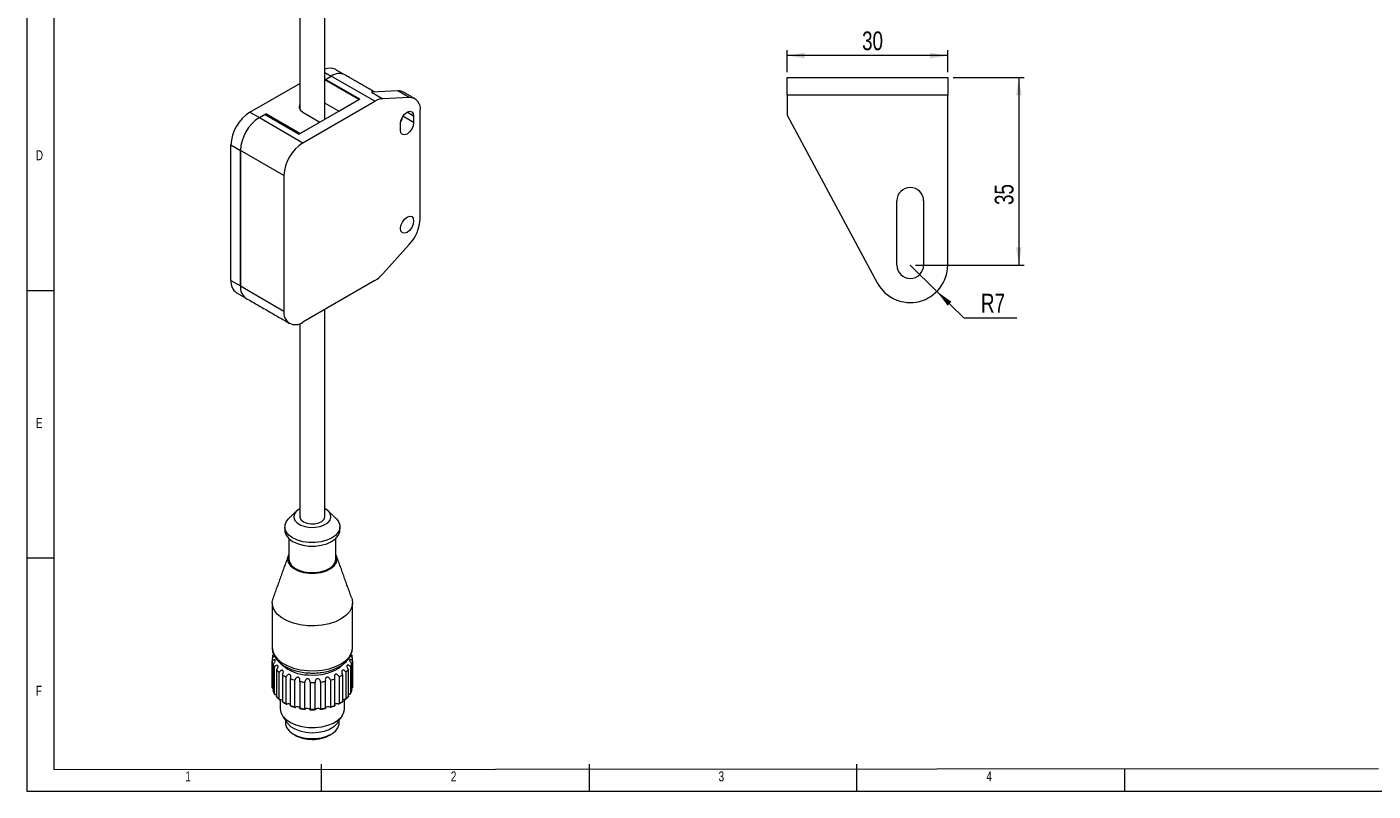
# Paper-space layout 'Sheet1' of a CAD drawing. Header units: millimetres. Extents: x 5 to 415, y 5 to 292.
# Tile 1 of 9: x 5 to 256, y 5 to 148. Entities that reach past the tile are written whole.
import ezdxf

# ---------------------------------------------------------------- set-up
doc = ezdxf.new("R2010")
doc.units = ezdxf.units.MM
doc.styles.add('SLDTEXTSTYLE0', font='TXT', dxfattribs={"width": 0.75})
doc.dimstyles.new('SLDDIMSTYLE6', dxfattribs={"dimtxt": 3.5, "dimasz": 3.302, "dimexe": 0, "dimexo": 0.0625, "dimgap": 0.875, "dimtad": 1, "dimtoh": 1, "dimrnd": 1e-09, "dimzin": 12, "dimdsep": 46, "dimtxsty": 'SLDTEXTSTYLE0', "dimsah": 1, "dimcen": 0.09, "dimadec": 0, "dimazin": 0, "dimtfac": 1, "dimtofl": 0, "dimtmove": 0, "dimatfit": 3, "dimfxl": 1, "dimtolj": 1, "dimtzin": 12, "dimarcsym": 0})
doc.dimstyles.new('SLDDIMSTYLE7', dxfattribs={"dimtxt": 3.5, "dimasz": 3.302, "dimexe": 0, "dimexo": 0.0625, "dimgap": 0.875, "dimtad": 0, "dimtih": 1, "dimtoh": 1, "dimrnd": 1e-09, "dimzin": 12, "dimdsep": 46, "dimtxsty": 'SLDTEXTSTYLE0', "dimsah": 1, "dimcen": 0.09, "dimadec": 0, "dimazin": 0, "dimtfac": 1, "dimtofl": 0, "dimtmove": 0, "dimatfit": 3, "dimfxl": 1, "dimtolj": 1, "dimtzin": 12, "dimarcsym": 0})

# ---------------------------------------------------------------- blocks, each defined once
blk = doc.blocks.new('*D33')
at = {"color": 7, "linetype": 'Continuous', "lineweight": 0}
for p, q in [((177.95, 138.24), (191.24, 138.24)), ((190.24, 138.24), (190.24, 103.24)), ((170.95, 103.24), (191.24, 103.24))]:
    blk.add_line(p, q, dxfattribs=at)
for points in [[(190.24, 138.24), (189.73, 134.94), (190.75, 134.94)], [(190.24, 103.24), (190.75, 106.54), (189.73, 106.54)]]:
    blk.add_solid(points, dxfattribs=at)
at = {"color": 7, "linetype": 'Continuous', "lineweight": 0, "insert": (185.73, 114.46), "char_height": 3.5, "attachment_point": 1, "rotation": 90, "style": 'SLDTEXTSTYLE0'}
blk.add_mtext('35', dxfattribs=at)
blk = doc.blocks.new('*D34')
at = {"color": 7, "linetype": 'Continuous', "lineweight": 0}
for p, q in [((169.95, 103.24), (174.94, 98.33)), ((174.94, 98.33), (179.99, 93.37)), ((179.99, 93.37), (189.83, 93.37))]:
    blk.add_line(p, q, dxfattribs=at)
blk.add_solid([(174.94, 98.33), (176.94, 95.65), (177.65, 96.38)], dxfattribs=at)
at = {"color": 7, "linetype": 'Continuous', "lineweight": 0, "char_height": 3.5, "attachment_point": 1, "style": 'SLDTEXTSTYLE0'}
for s, insert in [('R', (183.16, 97.88)), ('7', (185.7, 97.88))]:
    blk.add_mtext(s, dxfattribs=dict(at, insert=insert))
blk = doc.blocks.new('*D35')
at = {"color": 7, "linetype": 'Continuous', "lineweight": 0}
for p, q in [((146.95, 139.24), (146.95, 143.36)), ((176.95, 139.24), (176.95, 143.36)), ((176.95, 142.36), (146.95, 142.36))]:
    blk.add_line(p, q, dxfattribs=at)
for points in [[(146.95, 142.36), (150.25, 141.85), (150.25, 142.87)], [(176.95, 142.36), (173.65, 142.87), (173.65, 141.85)]]:
    blk.add_solid(points, dxfattribs=at)
at = {"color": 7, "linetype": 'Continuous', "lineweight": 0, "insert": (160.96, 146.87), "char_height": 3.5, "attachment_point": 1, "style": 'SLDTEXTSTYLE0'}
blk.add_mtext('30', dxfattribs=at)

psp = doc.layouts.new('Sheet1')

# ---------------------------------------------------------------- linework, layer by layer
at = {"color": 7, "linetype": 'Continuous', "lineweight": 0}
for p, q in [((5, 292), (5, 5)), ((10, 287), (10, 9.036)), ((5, 98.5), (10, 98.5)), ((10, 48.5), (5, 48.5)), ((10, 9.036), (257.428, 9.214)), ((60, 5), (60, 10)), ((110, 10), (110, 5)), ((160, 5), (160, 10)), ((210, 5), (210, 9.18)), ((5, 5), (415, 5))]:
    psp.add_line(p, q, dxfattribs=at)
at = {"color": 7, "linetype": 'Continuous', "lineweight": 15}
for p, q in [((60.655, 139.215), (61.841, 138.53)), ((60.655, 137.846), (61.841, 138.53)), ((60.78, 137.918), (61.841, 138.53)), ((69.972, 133.836), (61.841, 138.53)), ((46.638, 131.795), (55.955, 137.174)), ((67.002, 134.162), (60.655, 137.827)), ((67.144, 134.244), (60.78, 137.918)), ((60.78, 137.918), (60.78, 137.755)), ((74.274, 135.777), (69.324, 135.54)), ((76.395, 134.553), (74.274, 135.777)), ((146.952, 135.042), (146.952, 138.242)), ((146.952, 138.242), (176.952, 138.242)), ((176.952, 138.242), (176.952, 135.042)), ((67.144, 134.244), (55.83, 127.713)), ((56.537, 126.08), (69.972, 133.836)), ((63.255, 131.999), (60.655, 133.5)), ((63.255, 131.999), (67.002, 134.162)), ((69.324, 135.54), (71.445, 134.315)), ((76.395, 134.553), (71.445, 134.315)), ((146.952, 135.042), (146.952, 131.242)), ((146.952, 135.042), (176.952, 135.042)), ((176.952, 103.242), (176.952, 135.042)), ((46.638, 131.795), (48.406, 130.774)), ((48.406, 130.774), (49.608, 131.468)), ((48.406, 130.774), (49.466, 131.387)), ((48.406, 130.774), (56.537, 126.08)), ((49.466, 131.387), (55.83, 127.713)), ((55.972, 127.794), (49.608, 131.468)), ((49.608, 131.468), (49.608, 131.305)), ((56.537, 131.795), (59.719, 129.958)), ((77.22, 129.854), (75.2, 131.02)), ((77.22, 131.079), (75.983, 131.794)), ((77.22, 131.079), (77.22, 129.854)), ((78.458, 111.959), (78.458, 132.032)), ((146.952, 131.242), (163.786, 99.928)), ((55.972, 127.794), (59.719, 129.958)), ((74.745, 128.426), (74.745, 129.651)), ((43.102, 125.671), (44.87, 124.651)), ((43.102, 100.358), (43.102, 125.671)), ((44.87, 99.338), (44.87, 124.651)), ((53.002, 119.956), (44.87, 124.651)), ((44.87, 124.651), (44.87, 99.338)), ((53.002, 119.956), (53.002, 94.643)), ((167.452, 103.242), (167.452, 115.242)), ((172.452, 115.242), (172.452, 103.242)), ((71.445, 101.579), (76.395, 107.057)), ((43.102, 100.358), (44.87, 99.338)), ((44.87, 99.338), (53.002, 94.643)), ((69.972, 100.358), (56.537, 92.602)), ((50.807, 31.89), (50.805, 31.794)), ((50.941, 29.947), (50.941, 30.409)), ((65.649, 30.469), (65.649, 30.017)), ((65.803, 31.689), (65.805, 31.794)), ((50.824, 24.3), (50.824, 29.281)), ((50.961, 28.71), (50.961, 23.729)), ((51.217, 23.193), (51.217, 28.174)), ((65.051, 22.716), (65.051, 27.697)), ((65.427, 28.231), (65.427, 23.25)), ((65.669, 23.788), (65.669, 28.769)), ((65.793, 29.341), (65.793, 24.361)), ((51.606, 27.642), (51.606, 22.661)), ((52.093, 22.182), (52.093, 27.163)), ((52.707, 26.708), (52.707, 21.727)), ((53.392, 21.337), (53.392, 26.318)), ((54.19, 25.97), (54.19, 20.989)), ((55.027, 20.714), (55.027, 25.695)), ((55.953, 25.478), (55.953, 20.497)), ((56.884, 20.357), (56.884, 25.338)), ((57.876, 25.267), (57.876, 20.286)), ((58.839, 20.29), (58.839, 25.27)), ((59.829, 25.35), (59.829, 20.369)), ((60.757, 20.516), (60.757, 25.497)), ((61.677, 25.722), (61.677, 20.741)), ((62.508, 21.022), (62.508, 26.003)), ((63.296, 26.357), (63.296, 21.377)), ((63.972, 21.772), (63.972, 26.753)), ((64.575, 27.213), (64.575, 22.232))]:
    psp.add_line(p, q, dxfattribs=at)
at = {"color": 7, "linetype": 'Continuous', "lineweight": 15, "flags": 128}
for points in [[(55.955, 133.308), (55.89, 133.189), (55.815, 132.689), (56.039, 132.205), (56.537, 131.795)], [(74.745, 129.651), (74.839, 130.252), (75.108, 130.87), (75.509, 131.412), (75.983, 131.794), (76.456, 131.958), (76.858, 131.88), (77.126, 131.572), (77.22, 131.079)], [(75.08, 130.822), (75.005, 130.478), (74.764, 129.908)], [(77.22, 129.854), (77.126, 129.253), (76.858, 128.635), (76.456, 128.093), (75.983, 127.711), (75.509, 127.547), (75.108, 127.625), (74.839, 127.933), (74.745, 128.426)], [(75.983, 112.197), (76.456, 112.361), (76.858, 112.283), (77.126, 111.975), (77.22, 111.482), (77.126, 110.881), (76.858, 110.263), (76.456, 109.721), (75.983, 109.339), (75.509, 109.174), (75.108, 109.252), (74.839, 109.561), (74.745, 110.054), (74.839, 110.655), (75.108, 111.273), (75.509, 111.815), (75.983, 112.197)], [(57.668, 51.421), (56.547, 51.577), (55.514, 51.873), (54.621, 52.294), (53.913, 52.819), (53.424, 53.422), (53.181, 54.073), (53.195, 54.739), (53.464, 55.386), (53.886, 55.898)], [(55.955, 57.73), (55.733, 57.601), (55.196, 57.151), (54.89, 56.633), (54.837, 56.087), (55.042, 55.553), (55.488, 55.07), (56.144, 54.675), (56.96, 54.397), (57.875, 54.256)], [(55.955, 56.249), (55.973, 56.081), (56.194, 55.653), (56.643, 55.29), (57.273, 55.03), (58.015, 54.903)], [(62.724, 55.898), (63.186, 55.32), (63.429, 54.669), (63.416, 54.004), (63.146, 53.356), (62.633, 52.76), (61.904, 52.244), (60.994, 51.835), (59.949, 51.554), (58.822, 51.413), (57.668, 51.421)], [(57.875, 54.256), (58.822, 54.263), (59.731, 54.417), (60.535, 54.707), (61.172, 55.112), (61.598, 55.601), (61.779, 56.138), (61.702, 56.683), (61.373, 57.196), (60.817, 57.639), (60.655, 57.73)], [(58.015, 54.903), (58.788, 54.921), (59.508, 55.084), (60.098, 55.373), (60.494, 55.756), (60.653, 56.193), (60.655, 56.249)], [(53.155, 53.718), (53.181, 53.42), (53.424, 52.769), (53.913, 52.166), (54.621, 51.64), (55.514, 51.219), (56.547, 50.923), (57.668, 50.768)], [(57.668, 50.768), (58.822, 50.76), (59.949, 50.9), (60.994, 51.182), (61.904, 51.591), (62.633, 52.107), (63.146, 52.703), (63.416, 53.35), (63.455, 53.718)], [(53.905, 49.165), (53.811, 48.977), (53.673, 48.337), (53.804, 47.697), (54.196, 47.093), (54.828, 46.562), (55.662, 46.133), (56.649, 45.831), (57.732, 45.675)], [(53.905, 48.329), (54.03, 47.729), (54.403, 47.155), (55.003, 46.65), (55.794, 46.243), (56.732, 45.957), (57.761, 45.808)], [(57.732, 45.675), (58.849, 45.673), (59.934, 45.825), (60.925, 46.123), (61.763, 46.549), (62.4, 47.079), (62.8, 47.681), (62.938, 48.321), (62.806, 48.961), (62.705, 49.165)], [(57.761, 45.808), (58.822, 45.806), (59.853, 45.951), (60.793, 46.234), (61.589, 46.639), (62.195, 47.141), (62.574, 47.713), (62.705, 48.321), (62.705, 48.329)], [(57.378, 35.867), (56.026, 36.038), (54.752, 36.35), (53.599, 36.792), (52.606, 37.349), (51.807, 38.001), (51.23, 38.727), (50.893, 39.502), (50.809, 40.3), (50.961, 41.041)], [(65.649, 41.041), (65.717, 40.824), (65.801, 40.027), (65.63, 39.234), (65.21, 38.473), (64.554, 37.769), (63.686, 37.147), (62.634, 36.628), (61.435, 36.229), (60.129, 35.964), (58.761, 35.842), (57.378, 35.867)], [(50.805, 31.794), (50.893, 31.133), (51.23, 30.358), (51.807, 29.632), (52.606, 28.979), (53.599, 28.423), (54.752, 27.981), (56.026, 27.669), (57.378, 27.497)], [(57.378, 27.497), (58.761, 27.472), (60.129, 27.594), (61.435, 27.859), (62.634, 28.258), (63.686, 28.778), (64.554, 29.4), (65.21, 30.103), (65.63, 30.865), (65.801, 31.657), (65.803, 31.689)], [(57.502, 26.682), (58.816, 26.665), (60.11, 26.801), (61.33, 27.085), (62.427, 27.504), (63.354, 28.042), (64.075, 28.678), (64.103, 28.71)], [(51.417, 23.049), (51.556, 23.034), (51.606, 23.022)], [(65.051, 23.08), (65.088, 23.088), (65.226, 23.104)], [(52.305, 20.332), (52.413, 19.677), (52.778, 18.984), (53.384, 18.35), (54.205, 17.803), (55.206, 17.366), (56.342, 17.059), (57.563, 16.895), (58.818, 16.881), (60.049, 17.018), (61.205, 17.299), (62.233, 17.714), (63.091, 18.242), (63.738, 18.862), (64.149, 19.547), (64.304, 20.265), (64.305, 20.332)], [(53.305, 17.668), (53.311, 17.522), (53.504, 16.861), (53.956, 16.243), (54.642, 15.703), (55.526, 15.268), (56.559, 14.963), (57.687, 14.803)], [(62.969, 17.689), (62.881, 17.566), (62.293, 16.988), (61.49, 16.504), (60.515, 16.14), (59.421, 15.916), (58.267, 15.843), (57.115, 15.926), (56.027, 16.16), (55.062, 16.532), (54.272, 17.023), (53.699, 17.606), (53.641, 17.689)], [(57.687, 14.803), (58.848, 14.798), (59.98, 14.948), (61.021, 15.244), (61.916, 15.671), (62.616, 16.206), (63.084, 16.819), (63.294, 17.478), (63.305, 17.668)]]:
    psp.add_lwpolyline(points, dxfattribs=at)
at = {"color": 7, "linetype": 'Continuous', "lineweight": 15}
for centre, radius, start, end in [((61.578, 137.725), 2.299, 64.37107, 113.66697), ((63.305, 136.486), 2.515, 65.69288, 125.61758), ((63.305, 136.486), 2.515, 65.69288, 125.61758), ((74.401, 133.949), 1.832, 60.59679, 93.97838), ((71.707, 131.007), 3.319, 94.52038, 121.51405), ((76.35, 132.412), 2.141, 349.78376, 88.79237), ((50.778, 125.322), 7.684, 122.60548, 177.39452), ((52.546, 124.301), 7.684, 122.60548, 177.39452), ((52.546, 124.301), 7.684, 122.60548, 177.39452), ((60.678, 119.607), 7.684, 122.60548, 177.39452), ((169.952, 115.242), 2.5, 0, 180), ((70.698, 112.338), 7.769, 317.16596, 357.19874), ((169.952, 103.242), 7, 208.26215, 0), ((169.952, 103.242), 2.5, 180, 0), ((66.791, 105.693), 6.211, 300.8077, 318.53173), ((45.552, 100.088), 2.465, 173.70115, 234.98667), ((47.32, 99.067), 2.465, 173.70115, 234.98667), ((47.32, 99.067), 2.465, 173.70115, 234.98667), ((55.157, 94.294), 2.184, 170.78596, 309.20329), ((53.311, 29.589), 2.506, 174.32608, 187.05953), ((53.83, 29.749), 3.051, 199.92449, 211.09056), ((57.674, 34.362), 7.682, 229.45636, 268.71224), ((61.587, 30.629), 4.538, 311.17696, 319.74424), ((62.831, 29.726), 2.995, 330.06239, 341.36634), ((63.299, 29.589), 2.506, 354.32608, 7.05953), ((55.101, 30.707), 4.649, 221.24787, 229.6783), ((56.578, 32.71), 7.142, 237.18241, 243.51328), ((57.705, 35.275), 9.947, 249.30554, 254.38111), ((58.226, 37.429), 12.165, 259.22943, 263.66728), ((58.305, 38.24), 12.981, 268.10592, 272.35587), ((58.398, 37.342), 12.077, 276.80526, 281.26479), ((58.951, 35.139), 9.804, 286.14839, 291.27329), ((60.106, 32.582), 6.994, 297.13496, 303.55482), ((53.316, 24.609), 2.511, 180.00693, 187.05384), ((53.83, 24.768), 3.051, 199.92449, 211.09056), ((55.101, 25.727), 4.649, 221.24787, 229.6783), ((61.587, 25.648), 4.538, 311.17696, 319.74424), ((62.831, 24.745), 2.995, 330.06239, 341.36634), ((63.299, 24.608), 2.506, 354.32521, 359.99683), ((52.39, 21.305), 0.77, 65.7, 98.36841), ((56.578, 27.729), 7.142, 237.18241, 243.51328), ((53.782, 20.573), 0.713, 55.09016, 108.97824), ((57.705, 30.294), 9.947, 249.30554, 254.38111), ((55.477, 20.073), 0.662, 44.02333, 120.04508), ((58.226, 32.448), 12.165, 259.22943, 263.66728), ((57.369, 19.777), 0.669, 43.67248, 128.10193), ((58.305, 33.259), 12.981, 268.10592, 272.35587), ((59.346, 19.787), 0.667, 52.25785, 136.90193), ((58.398, 32.361), 12.077, 276.80526, 281.26479), ((61.234, 20.061), 0.69, 62.17355, 133.75804), ((58.951, 30.158), 9.804, 286.14839, 291.27329), ((62.916, 20.575), 0.745, 72.70915, 123.22245), ((60.106, 27.601), 6.994, 297.13496, 303.55482), ((64.283, 21.354), 0.769, 82.0996, 113.832), ((58.067, 20.832), 6.159, 241.43877, 267.0384), ((58.374, 21.326), 6.674, 264.62192, 297.80671)]:
    psp.add_arc(centre, radius, start, end, dxfattribs=at)
for points in [[(55.955, 196.084), (55.955, 132.323)], [(60.655, 130.498), (60.655, 196.084)], [(64.34, 138.778), (62.573, 139.798)], [(69.902, 135.567), (64.34, 138.778)], [(77.422, 134.321), (75.301, 135.546)], [(44.138, 98.069), (45.906, 97.049)], [(45.906, 97.049), (54.037, 92.354)], [(60.655, 56.249), (60.655, 94.979)], [(55.955, 92.321), (55.955, 56.249)], [(55.32, 57.281), (53.886, 55.898)], [(62.724, 55.898), (61.29, 57.281)], [(53.155, 54.371), (53.155, 53.718)], [(63.455, 53.718), (63.455, 54.371)], [(53.905, 52.173), (53.905, 48.329)], [(62.705, 48.329), (62.705, 52.173)], [(53.769, 48.871), (50.961, 41.041)], [(65.649, 41.041), (62.841, 48.871)], [(50.805, 40.163), (50.805, 31.794)], [(65.805, 31.794), (65.805, 40.163)], [(50.805, 29.589), (50.805, 24.608)], [(65.805, 24.608), (65.805, 29.589)], [(65.669, 23.788), (65.661, 23.747)], [(52.305, 22.07), (52.305, 20.332)], [(64.305, 20.332), (64.305, 22.122)], [(52.708, 19.084), (53.641, 17.689)], [(53.305, 18.191), (53.305, 17.668)], [(62.969, 17.689), (63.902, 19.084)], [(63.305, 17.668), (63.305, 18.191)], [(54.769, 15.627), (55.123, 15.423)], [(61.488, 15.423), (61.841, 15.627)]]:
    psp.add_open_spline(points, degree=1, dxfattribs=at)
for points, knots in [([(50.828, 31.915), (50.819, 31.851), (50.771, 31.505), (50.914, 30.873), (51.249, 30.075), (51.802, 29.34), (52.541, 28.677), (53.463, 28.103), (54.541, 27.636), (55.735, 27.295), (56.72, 27.132), (57.291, 27.084), (57.43, 27.073)], [0, 0, 0, 0, 0.025254, 0.135591, 0.2451593, 0.3572011, 0.4737068, 0.5941178, 0.7164166, 0.838781, 0.9607587, 1, 1, 1, 1]), ([(50.817, 29.837), (50.822, 29.84), (50.9, 29.901), (51.034, 30.023), (51.168, 30.168), (51.214, 30.235), (51.217, 30.24)], [0, 0, 0, 0, 0.0314984, 0.5675257, 0.9670452, 1, 1, 1, 1]), ([(51.099, 30.511), (51.09, 30.506), (51.042, 30.484), (50.986, 30.442), (50.941, 30.409)], [0, 0, 0, 0, 0.20068165, 1, 1, 1, 1]), ([(57.43, 27.073), (57.66, 27.06), (58.324, 27.024), (59.43, 27.071), (60.707, 27.258), (61.917, 27.583), (63.025, 28.039), (63.999, 28.623), (64.804, 29.325), (65.372, 30.102), (65.722, 30.893), (65.765, 31.415), (65.786, 31.662)], [0, 0, 0, 0, 0.0572236, 0.1647928, 0.2726432, 0.3809295, 0.4899552, 0.5999349, 0.7106653, 0.8203539, 0.9150754, 1, 1, 1, 1]), ([(65.41, 30.263), (65.41, 30.263), (65.457, 30.198), (65.589, 30.061), (65.716, 29.955), (65.786, 29.897)], [0, 0, 0, 0, 0.0046167, 0.4552724, 1, 1, 1, 1]), ([(50.961, 28.71), (50.972, 28.72), (51.055, 28.798), (51.183, 28.947), (51.306, 29.147), (51.364, 29.294), (51.381, 29.399), (51.368, 29.473), (51.321, 29.518), (51.237, 29.527), (51.094, 29.48), (50.947, 29.386), (50.849, 29.302), (50.824, 29.281)], [0, 0, 0, 0, 0.0248758, 0.190069, 0.3116606, 0.3980899, 0.459737, 0.5255576, 0.5911616, 0.6718841, 0.7777845, 0.9435778, 1, 1, 1, 1]), ([(51.606, 27.642), (51.635, 27.678), (51.724, 27.788), (51.829, 27.976), (51.893, 28.176), (51.9, 28.315), (51.873, 28.412), (51.816, 28.472), (51.724, 28.494), (51.594, 28.466), (51.414, 28.367), (51.288, 28.244), (51.217, 28.174)], [0, 0, 0, 0, 0.074413, 0.2285383, 0.3386338, 0.4183083, 0.4804242, 0.5508967, 0.6209695, 0.7104425, 0.8354481, 1, 1, 1, 1]), ([(65.427, 28.231), (65.366, 28.291), (65.259, 28.397), (65.095, 28.499), (64.962, 28.544), (64.861, 28.538), (64.794, 28.493), (64.758, 28.418), (64.749, 28.307), (64.781, 28.145), (64.876, 27.923), (64.988, 27.778), (65.051, 27.697)], [0, 0, 0, 0, 0.14057112, 0.24821333, 0.35033379, 0.4255749, 0.48938337, 0.55331362, 0.61544185, 0.70682543, 0.83618688, 1, 1, 1, 1]), ([(65.793, 29.341), (65.757, 29.371), (65.668, 29.446), (65.519, 29.539), (65.382, 29.587), (65.291, 29.571), (65.249, 29.518), (65.245, 29.432), (65.271, 29.321), (65.343, 29.165), (65.478, 28.962), (65.601, 28.837), (65.669, 28.769)], [0, 0, 0, 0, 0.08082098, 0.20219051, 0.33781742, 0.41394705, 0.49067821, 0.55603592, 0.61832975, 0.710907, 0.84205662, 1, 1, 1, 1]), ([(52.707, 26.708), (52.719, 26.727), (52.785, 26.833), (52.863, 27.019), (52.896, 27.24), (52.874, 27.389), (52.822, 27.487), (52.746, 27.545), (52.641, 27.563), (52.507, 27.534), (52.326, 27.429), (52.185, 27.289), (52.108, 27.184), (52.093, 27.163)], [0, 0, 0, 0, 0.03682346, 0.19958494, 0.31833727, 0.40303818, 0.46465248, 0.53138429, 0.59785994, 0.68048694, 0.79037178, 0.95930402, 1, 1, 1, 1]), ([(54.19, 25.97), (54.195, 25.982), (54.241, 26.089), (54.289, 26.279), (54.279, 26.507), (54.222, 26.655), (54.143, 26.746), (54.048, 26.795), (53.929, 26.801), (53.787, 26.758), (53.626, 26.646), (53.488, 26.49), (53.42, 26.367), (53.392, 26.318)], [0, 0, 0, 0, 0.0216672, 0.187439, 0.3097661, 0.396647, 0.4583008, 0.5238942, 0.5892809, 0.6692974, 0.77512, 0.9098565, 1, 1, 1, 1]), ([(55.953, 25.478), (55.969, 25.575), (55.999, 25.752), (55.951, 25.985), (55.865, 26.135), (55.766, 26.221), (55.659, 26.263), (55.536, 26.263), (55.398, 26.214), (55.246, 26.097), (55.109, 25.918), (55.053, 25.767), (55.027, 25.695)], [0, 0, 0, 0, 0.1583319, 0.2893206, 0.3817881, 0.4440871, 0.5076667, 0.571143, 0.6463205, 0.7422645, 0.8771603, 1, 1, 1, 1]), ([(57.876, 25.267), (57.874, 25.364), (57.871, 25.544), (57.778, 25.765), (57.661, 25.901), (57.542, 25.971), (57.416, 25.997), (57.278, 25.97), (57.122, 25.875), (56.992, 25.707), (56.912, 25.511), (56.892, 25.387), (56.884, 25.338)], [0, 0, 0, 0, 0.1579434, 0.289093, 0.3816703, 0.4439641, 0.5093218, 0.5860529, 0.6621826, 0.7978095, 0.919179, 1, 1, 1, 1]), ([(59.829, 25.35), (59.808, 25.45), (59.77, 25.628), (59.634, 25.833), (59.495, 25.946), (59.366, 25.995), (59.246, 26), (59.125, 25.96), (59.005, 25.867), (58.908, 25.718), (58.839, 25.511), (58.839, 25.358), (58.839, 25.27)], [0, 0, 0, 0, 0.1638131, 0.2931746, 0.3845581, 0.4466864, 0.5106166, 0.5744251, 0.6496662, 0.7517867, 0.8594289, 1, 1, 1, 1]), ([(61.677, 25.722), (61.674, 25.733), (61.638, 25.843), (61.547, 26.017), (61.381, 26.188), (61.231, 26.268), (61.103, 26.29), (60.989, 26.27), (60.881, 26.204), (60.789, 26.083), (60.718, 25.874), (60.718, 25.665), (60.749, 25.529), (60.757, 25.497)], [0, 0, 0, 0, 0.0194102, 0.1856853, 0.3086096, 0.3958663, 0.4575646, 0.5217089, 0.5856758, 0.6687956, 0.7729628, 0.947954, 1, 1, 1, 1]), ([(63.296, 26.357), (63.249, 26.437), (63.16, 26.587), (62.988, 26.742), (62.83, 26.821), (62.704, 26.838), (62.596, 26.813), (62.509, 26.746), (62.439, 26.629), (62.402, 26.446), (62.422, 26.222), (62.481, 26.071), (62.508, 26.003)], [0, 0, 0, 0, 0.1467645, 0.2779117, 0.3701343, 0.441809, 0.5000125, 0.5698594, 0.639332, 0.7402523, 0.8831766, 1, 1, 1, 1]), ([(64.575, 27.213), (64.556, 27.239), (64.471, 27.352), (64.321, 27.493), (64.139, 27.589), (64.009, 27.609), (63.911, 27.583), (63.842, 27.521), (63.795, 27.421), (63.779, 27.266), (63.821, 27.039), (63.903, 26.861), (63.966, 26.763), (63.972, 26.753)], [0, 0, 0, 0, 0.052046, 0.22703718, 0.33120444, 0.41432424, 0.47829111, 0.54243541, 0.60413373, 0.6913904, 0.81431467, 0.98058979, 1, 1, 1, 1]), ([(50.824, 24.3), (50.825, 24.291), (50.826, 24.263), (50.846, 24.22), (50.889, 24.179), (50.93, 24.153), (50.956, 24.145), (50.961, 24.144)], [0, 0, 0, 0, 0.141683, 0.4108085, 0.6732058, 0.9358401, 1, 1, 1, 1]), ([(50.96, 23.709), (51.013, 23.573), (51.094, 23.368), (51.21, 23.171), (51.249, 23.104)], [0, 0, 0, 0, 0.663042, 1, 1, 1, 1]), ([(50.972, 23.685), (50.969, 23.691), (50.962, 23.705), (50.962, 23.721), (50.961, 23.729)], [0, 0, 0, 0, 0.4678376, 1, 1, 1, 1]), ([(51.217, 23.193), (51.218, 23.183), (51.22, 23.155), (51.239, 23.115), (51.28, 23.079), (51.337, 23.057), (51.385, 23.05), (51.412, 23.049), (51.417, 23.049)], [0, 0, 0, 0, 0.1174887, 0.3283676, 0.5393364, 0.7471924, 0.9492121, 1, 1, 1, 1]), ([(51.635, 22.583), (51.633, 22.584), (51.619, 22.596), (51.609, 22.625), (51.607, 22.652), (51.606, 22.661)], [0, 0, 0, 0, 0.1020478, 0.6893899, 1, 1, 1, 1]), ([(64.517, 22.125), (64.642, 22.24), (64.831, 22.413), (64.989, 22.597), (65.042, 22.66)], [0, 0, 0, 0, 0.6626404, 1, 1, 1, 1]), ([(65.051, 22.716), (65.05, 22.704), (65.047, 22.676), (65.036, 22.647), (65.024, 22.637), (65.023, 22.637)], [0, 0, 0, 0, 0.3908065, 0.9833291, 1, 1, 1, 1]), ([(65.226, 23.104), (65.227, 23.104), (65.253, 23.105), (65.301, 23.112), (65.361, 23.135), (65.402, 23.17), (65.424, 23.21), (65.426, 23.239), (65.427, 23.25)], [0, 0, 0, 0, 0.00857609, 0.24635587, 0.45619725, 0.65820513, 0.86556099, 1, 1, 1, 1]), ([(65.397, 23.163), (65.468, 23.296), (65.575, 23.495), (65.647, 23.702), (65.671, 23.771)], [0, 0, 0, 0, 0.6626649, 1, 1, 1, 1]), ([(65.669, 24.209), (65.674, 24.211), (65.7, 24.22), (65.739, 24.247), (65.777, 24.29), (65.791, 24.33), (65.793, 24.354), (65.793, 24.361)], [0, 0, 0, 0, 0.06960484, 0.34674996, 0.62144424, 0.90434359, 1, 1, 1, 1]), ([(51.615, 22.604), (51.725, 22.483), (51.89, 22.302), (52.087, 22.132), (52.153, 22.075)], [0, 0, 0, 0, 0.6630585, 1, 1, 1, 1]), ([(52.093, 22.182), (52.094, 22.173), (52.095, 22.146), (52.111, 22.109), (52.147, 22.079), (52.197, 22.064), (52.244, 22.063), (52.271, 22.066), (52.278, 22.067)], [0, 0, 0, 0, 0.1097717, 0.3214844, 0.5283156, 0.7313071, 0.9342576, 1, 1, 1, 1]), ([(52.748, 21.637), (52.739, 21.644), (52.72, 21.659), (52.708, 21.695), (52.707, 21.72), (52.707, 21.727)], [0, 0, 0, 0, 0.3871208, 0.8239774, 1, 1, 1, 1]), ([(52.72, 21.654), (52.877, 21.555), (53.115, 21.407), (53.377, 21.274), (53.466, 21.229)], [0, 0, 0, 0, 0.6630027, 1, 1, 1, 1]), ([(53.392, 21.337), (53.393, 21.323), (53.395, 21.292), (53.412, 21.258), (53.445, 21.237), (53.491, 21.234), (53.528, 21.241), (53.548, 21.247), (53.55, 21.248)], [0, 0, 0, 0, 0.1606164, 0.372383, 0.5836908, 0.7901851, 0.982192, 1, 1, 1, 1]), ([(54.227, 20.901), (54.224, 20.901), (54.214, 20.902), (54.199, 20.926), (54.19, 20.959), (54.19, 20.982), (54.19, 20.989)], [0, 0, 0, 0, 0.11788687, 0.48673565, 0.86659464, 1, 1, 1, 1]), ([(54.194, 20.911), (54.388, 20.84), (54.682, 20.733), (54.993, 20.645), (55.097, 20.615)], [0, 0, 0, 0, 0.6629436, 1, 1, 1, 1]), ([(55.027, 20.714), (55.027, 20.709), (55.027, 20.686), (55.033, 20.653), (55.05, 20.627), (55.079, 20.62), (55.113, 20.63), (55.138, 20.642), (55.145, 20.646)], [0, 0, 0, 0, 0.0645153, 0.2736884, 0.4767944, 0.6810961, 0.9003597, 1, 1, 1, 1]), ([(55.939, 20.418), (56.158, 20.379), (56.488, 20.319), (56.826, 20.28), (56.941, 20.267)], [0, 0, 0, 0, 0.66289367, 1, 1, 1, 1]), ([(55.974, 20.413), (55.972, 20.414), (55.966, 20.415), (55.957, 20.441), (55.953, 20.473), (55.953, 20.494), (55.953, 20.497)], [0, 0, 0, 0, 0.2404709, 0.586652, 0.9429444, 1, 1, 1, 1]), ([(56.884, 20.357), (56.884, 20.351), (56.884, 20.327), (56.887, 20.295), (56.895, 20.272), (56.911, 20.269), (56.934, 20.284), (56.951, 20.299), (56.956, 20.303)], [0, 0, 0, 0, 0.0706812, 0.2797174, 0.4826909, 0.6874754, 0.911762, 1, 1, 1, 1]), ([(57.84, 20.202), (58.068, 20.197), (58.413, 20.189), (58.758, 20.202), (58.874, 20.207)], [0, 0, 0, 0, 0.6628496, 1, 1, 1, 1]), ([(57.853, 20.239), (57.858, 20.23), (57.87, 20.21), (57.877, 20.198), (57.879, 20.207), (57.877, 20.236), (57.876, 20.269), (57.876, 20.286)], [0, 0, 0, 0, 0.1709469, 0.384804, 0.587024, 0.7920452, 1, 1, 1, 1]), ([(58.839, 20.29), (58.839, 20.279), (58.838, 20.25), (58.836, 20.219), (58.835, 20.202), (58.84, 20.208), (58.851, 20.228), (58.859, 20.242), (58.859, 20.243)], [0, 0, 0, 0, 0.1341001, 0.3414654, 0.5434755, 0.7532814, 0.9909759, 1, 1, 1, 1]), ([(59.754, 20.315), (59.762, 20.308), (59.782, 20.291), (59.805, 20.28), (59.82, 20.287), (59.827, 20.315), (59.829, 20.347), (59.829, 20.367), (59.829, 20.369)], [0, 0, 0, 0, 0.1435814, 0.3604884, 0.5632618, 0.7675154, 0.9776311, 1, 1, 1, 1]), ([(59.771, 20.279), (59.995, 20.308), (60.332, 20.352), (60.659, 20.416), (60.769, 20.437)], [0, 0, 0, 0, 0.6628054, 1, 1, 1, 1]), ([(60.757, 20.516), (60.757, 20.515), (60.757, 20.496), (60.754, 20.465), (60.743, 20.435), (60.737, 20.433), (60.734, 20.432)], [0, 0, 0, 0, 0.0189628, 0.3781747, 0.7275799, 1, 1, 1, 1]), ([(61.556, 20.672), (61.564, 20.668), (61.59, 20.656), (61.625, 20.646), (61.654, 20.654), (61.671, 20.68), (61.677, 20.713), (61.677, 20.736), (61.677, 20.741)], [0, 0, 0, 0, 0.1026897, 0.3248874, 0.5290278, 0.7322928, 0.9416226, 1, 1, 1, 1]), ([(61.606, 20.641), (61.81, 20.703), (62.117, 20.796), (62.405, 20.907), (62.503, 20.945)], [0, 0, 0, 0, 0.6627549, 1, 1, 1, 1]), ([(62.508, 21.022), (62.507, 21.015), (62.507, 20.99), (62.497, 20.958), (62.482, 20.935), (62.472, 20.934), (62.47, 20.934)], [0, 0, 0, 0, 0.1542607, 0.5371081, 0.9089227, 1, 1, 1, 1]), ([(63.137, 21.286), (63.144, 21.284), (63.172, 21.277), (63.216, 21.272), (63.258, 21.283), (63.285, 21.31), (63.295, 21.345), (63.296, 21.369), (63.296, 21.377)], [0, 0, 0, 0, 0.0721725, 0.2989155, 0.5045151, 0.7072039, 0.9159072, 1, 1, 1, 1]), ([(63.223, 21.269), (63.394, 21.36), (63.65, 21.496), (63.881, 21.649), (63.959, 21.7)], [0, 0, 0, 0, 0.6626951, 1, 1, 1, 1]), ([(63.972, 21.772), (63.971, 21.761), (63.97, 21.732), (63.955, 21.699), (63.938, 21.688), (63.931, 21.684)], [0, 0, 0, 0, 0.28995, 0.7295587, 1, 1, 1, 1]), ([(64.389, 22.116), (64.405, 22.114), (64.443, 22.111), (64.497, 22.119), (64.541, 22.142), (64.568, 22.178), (64.575, 22.212), (64.575, 22.232), (64.575, 22.232)], [0, 0, 0, 0, 0.1559996, 0.3714735, 0.5739632, 0.7785586, 0.9888963, 1, 1, 1, 1])]:
    psp.add_open_spline(points, degree=3, knots=knots, dxfattribs=at)

# ---------------------------------------------------------------- texts
at = {"color": 7, "linetype": 'Continuous', "lineweight": 0, "char_height": 1.852, "attachment_point": 1, "style": 'SLDTEXTSTYLE0'}
for s, insert in [('D', (6.667, 124.668)), ('D', (6.667, 124.668)), ('E', (6.667, 74.668)), ('E', (6.667, 74.668)), ('F', (6.667, 24.668)), ('F', (6.667, 24.668)), ('1', (34.583, 8.668)), ('1', (34.583, 8.668)), ('2', (84.167, 8.668)), ('2', (84.167, 8.668)), ('3', (134.167, 8.668)), ('3', (134.167, 8.668)), ('4', (184.167, 8.668)), ('4', (184.167, 8.668))]:
    psp.add_mtext(s, dxfattribs=dict(at, insert=insert))

# ---------------------------------------------------------------- dimensions: what is measured, and where the dimension line sits
at = {"color": 7, "linetype": 'Continuous', "lineweight": 0}
dim = psp.add_linear_dim(base=(146.952, 142.36), p1=(176.952, 138.242), p2=(146.952, 138.242), dimstyle='SLDDIMSTYLE6', dxfattribs=at)
dim.commit()
dim.dimension.update_dxf_attribs({"geometry": '*D35', "text_midpoint": (163.496, 142.36), "dimtype": 160})
dim = psp.add_linear_dim(base=(190.241, 103.242), p1=(176.952, 138.242), p2=(169.952, 103.242), angle=90, dimstyle='SLDDIMSTYLE6', dxfattribs=at)
dim.commit()
dim.dimension.update_dxf_attribs({"geometry": '*D33', "text_midpoint": (190.241, 117), "dimtype": 160})
dim = psp.add_radius_dim(center=(169.952, 103.242), mpoint=(174.942, 98.333), dimstyle='SLDDIMSTYLE7', dxfattribs=at)
dim.commit()
dim.dimension.update_dxf_attribs({"geometry": '*D34', "text_midpoint": (185.701, 96.117), "dimtype": 164})

doc.saveas('drawing.dxf')
